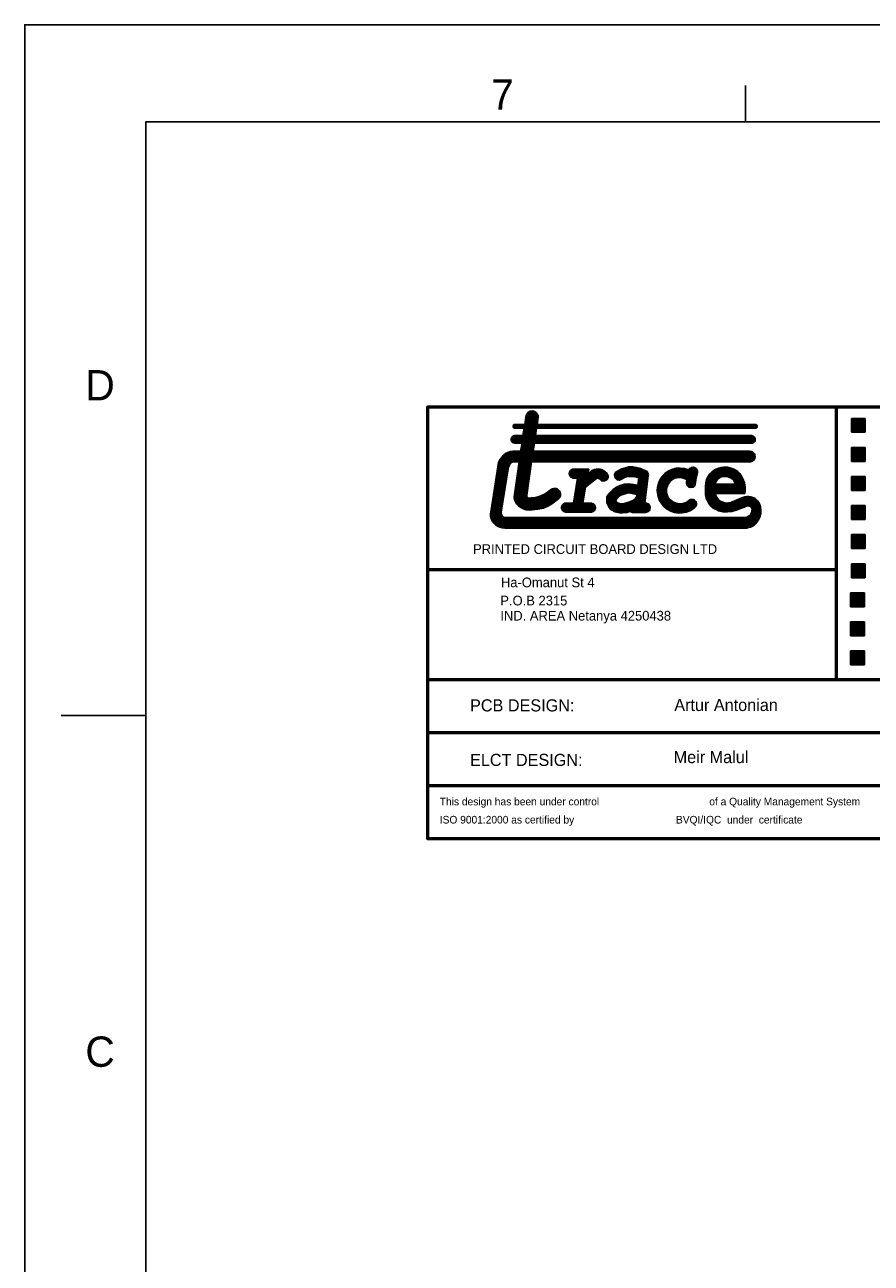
# Model space of a CAD drawing. Extents: x -70 to 794, y -110 to 464.
# Tile 6 of 12: x -70 to 108, y 204 to 464. Entities that reach past the tile are written whole.
import ezdxf

# ---------------------------------------------------------------- set-up
doc = ezdxf.new("R2010")
doc.units = 0
doc.layers.add('BG_ASSEMBLY_NOTES', color=85, linetype='CONTINUOUS')
doc.layers.add('DF_OUTLINE', color=52, linetype='CONTINUOUS')

msp = doc.modelspace()

# ---------------------------------------------------------------- linework, layer by layer
at = {"layer": 'BG_ASSEMBLY_NOTES'}
for points in [[(14.803882, 383.93497, 1), (14.803882, 383.57937)], [(14.981682, 383.75717, 1), (14.626082, 383.75717)], [(100.706682, 383.75717, 1), (100.351082, 383.75717)], [(14.803882, 349.79737, 1), (14.803882, 349.46717)], [(100.528882, 349.46717, 1), (100.528882, 349.79737)], [(14.803882, 326.78497, 1), (14.803882, 326.42937)], [(100.351082, 326.75957, 1), (100.706682, 326.75957)], [(14.803882, 315.66739, 1), (14.803882, 315.31179)], [(14.803882, 304.54981, 1), (14.803882, 304.19421)], [(14.803882, 293.43477, 1), (14.803882, 293.07917)], [(14.626082, 293.25697, 1), (14.981682, 293.25697)]]:
    msp.add_lwpolyline(points, format="xyb", dxfattribs=at)
for points in [[(14.626082, 383.75717), (14.626082, 293.25697)], [(179.903882, 383.93497), (14.803882, 383.93497)], [(14.803882, 383.75717), (14.803882, 383.57937)], [(14.803882, 383.57937), (14.803882, 383.75717)], [(14.803882, 383.75717), (179.903882, 383.75717)], [(14.803882, 293.25697), (14.803882, 383.75717)], [(14.803882, 383.57937), (179.903882, 383.57937)], [(14.981682, 293.25697), (14.981682, 383.75717)], [(35.174682, 380.09957), (35.428682, 382.00457)], [(37.968682, 381.72517), (35.377882, 381.72517)], [(35.428682, 382.00457), (35.682682, 382.33477)], [(35.428682, 382.02997), (37.917882, 382.02997)], [(35.682682, 382.33477), (35.835082, 382.58877)], [(37.740082, 382.36017), (35.682682, 382.36017)], [(35.835082, 382.58877), (36.266882, 382.84277)], [(35.962082, 382.69037), (37.435282, 382.69037)], [(36.266882, 382.84277), (36.851082, 382.94437)], [(36.851082, 382.94437), (37.232082, 382.81737)], [(37.232082, 382.81737), (37.562282, 382.58877)], [(37.562282, 382.58877), (37.790882, 382.25857)], [(37.790882, 382.25857), (37.968682, 381.95377)], [(37.968682, 381.95377), (37.968682, 381.59817)], [(100.528882, 383.75717), (100.351082, 383.75717)], [(100.351082, 383.75717), (100.528882, 383.75717)], [(100.351082, 383.75717), (100.351082, 326.75957)], [(100.528882, 383.75717), (100.528882, 326.75957)], [(100.706682, 326.75957), (100.706682, 383.75717)], [(32.685482, 379.71857), (32.710882, 379.76937)], [(32.710882, 379.61697), (32.685482, 379.71857)], [(32.710882, 379.84557), (32.787082, 379.97257)], [(32.710882, 379.76937), (32.710882, 379.84557)], [(83.866482, 379.84557), (32.710882, 379.84557)], [(32.710882, 379.56617), (32.710882, 379.61697)], [(32.787082, 379.43917), (32.710882, 379.56617)], [(32.736282, 379.54077), (83.841082, 379.54077)], [(32.787082, 379.97257), (32.837882, 379.99797)], [(33.041082, 379.31217), (32.787082, 379.43917)], [(32.837882, 379.99797), (32.914082, 380.07417)], [(32.914082, 380.07417), (32.964882, 380.09957)], [(32.964882, 380.09957), (35.174682, 380.09957)], [(35.022282, 379.31217), (33.041082, 379.31217)], [(34.793682, 377.73737), (35.022282, 379.31217)], [(37.613082, 379.21057), (34.971482, 379.21057)], [(35.174682, 380.15037), (37.740082, 380.15037)], [(37.765482, 380.48057), (35.200082, 380.48057)], [(35.225482, 380.81077), (37.841682, 380.81077)], [(37.867082, 381.09017), (35.301682, 381.09017)], [(35.327082, 381.39497), (37.917882, 381.39497)], [(37.638482, 379.31217), (37.409882, 377.73737)], [(83.587082, 379.31217), (37.638482, 379.31217)], [(37.968682, 381.59817), (37.740082, 380.09957)], [(37.740082, 380.09957), (83.587082, 380.09957)], [(83.587082, 380.09957), (83.663282, 380.07417)], [(83.663282, 379.33757), (83.587082, 379.31217)], [(83.663282, 380.07417), (83.739482, 380.02337)], [(83.739482, 379.38837), (83.663282, 379.33757)], [(83.739482, 380.02337), (83.739482, 379.99797)], [(83.739482, 379.99797), (83.815682, 379.97257)], [(83.815682, 379.43917), (83.739482, 379.41377)], [(83.739482, 379.41377), (83.739482, 379.38837)], [(83.815682, 379.97257), (83.891882, 379.76937)], [(83.891882, 379.61697), (83.815682, 379.43917)], [(83.891882, 379.76937), (83.891882, 379.61697)], [(103.653082, 378.44857), (103.653082, 381.36957)], [(103.653082, 381.36957), (106.574082, 381.36957)], [(106.574082, 381.36957), (103.653082, 381.36957)], [(103.653082, 381.11557), (106.574082, 381.11557)], [(106.574082, 380.86157), (103.653082, 380.86157)], [(103.653082, 380.60757), (106.574082, 380.60757)], [(106.574082, 380.37897), (103.653082, 380.37897)], [(103.653082, 380.12497), (106.574082, 380.12497)], [(106.574082, 379.87097), (103.653082, 379.87097)], [(103.653082, 379.61697), (106.574082, 379.61697)], [(106.574082, 379.36297), (103.653082, 379.36297)], [(103.653082, 379.10897), (106.574082, 379.10897)], [(106.574082, 381.36957), (106.574082, 378.44857)], [(32.329882, 377.05157), (32.355282, 377.20397)], [(32.329882, 376.79757), (32.329882, 377.05157)], [(32.329882, 377.02617), (83.510882, 377.02617)], [(32.355282, 376.67057), (32.329882, 376.79757)], [(32.355282, 377.20397), (32.406082, 377.33097)], [(83.485482, 376.72137), (32.355282, 376.72137)], [(32.406082, 376.54357), (32.355282, 376.67057)], [(32.406082, 377.33097), (32.507682, 377.43257)], [(83.434682, 377.33097), (32.406082, 377.33097)], [(32.507682, 376.44197), (32.406082, 376.54357)], [(32.507682, 377.43257), (32.609282, 377.55957)], [(32.609282, 377.55957), (32.685482, 377.63577)], [(32.685482, 377.63577), (32.837882, 377.68657)], [(32.736282, 377.66117), (83.002882, 377.66117)], [(32.837882, 377.68657), (32.939482, 377.73737)], [(32.939482, 377.73737), (34.793682, 377.73737)], [(37.435282, 377.99137), (34.819082, 377.99137)], [(34.844482, 378.27077), (37.435282, 378.27077)], [(37.511482, 378.60097), (34.869882, 378.60097)], [(34.946082, 378.90577), (37.536882, 378.90577)], [(37.409882, 377.73737), (82.850482, 377.73737)], [(82.850482, 377.73737), (83.002882, 377.66117)], [(83.002882, 377.66117), (83.155282, 377.63577)], [(83.155282, 377.63577), (83.333082, 377.43257)], [(83.333082, 377.43257), (83.434682, 377.30557)], [(83.434682, 376.54357), (83.333082, 376.44197)], [(83.434682, 377.30557), (83.485482, 377.17857)], [(83.485482, 376.67057), (83.434682, 376.54357)], [(83.485482, 377.17857), (83.510882, 377.05157)], [(83.510882, 376.79757), (83.485482, 376.67057)], [(83.510882, 377.05157), (83.510882, 376.79757)], [(106.574082, 378.88037), (103.653082, 378.88037)], [(103.653082, 378.62637), (106.574082, 378.62637)], [(106.574082, 378.44857), (103.653082, 378.44857)], [(30.704282, 373.62257), (31.136082, 373.97817)], [(31.059882, 373.90197), (83.307682, 373.90197)], [(31.136082, 373.97817), (31.618682, 374.23217)], [(31.618682, 374.23217), (32.152082, 374.38457)], [(83.053682, 374.23217), (31.618682, 374.23217)], [(32.152082, 374.38457), (32.660082, 374.48617)], [(32.609282, 376.34037), (32.507682, 376.44197)], [(32.507682, 376.44197), (83.333082, 376.44197)], [(32.685482, 376.26417), (32.609282, 376.34037)], [(32.660082, 374.48617), (34.260282, 374.48617)], [(32.837882, 376.21337), (32.685482, 376.26417)], [(33.091882, 376.13717), (32.837882, 376.21337)], [(34.615882, 376.13717), (33.091882, 376.13717)], [(34.260282, 374.48617), (34.615882, 376.13717)], [(34.260282, 374.56237), (36.927282, 374.56237)], [(36.952682, 374.86717), (34.336482, 374.86717)], [(34.387282, 375.14657), (37.028882, 375.14657)], [(37.054282, 375.45137), (34.463482, 375.45137)], [(34.514282, 375.78157), (37.105082, 375.78157)], [(37.155882, 376.11177), (34.590482, 376.11177)], [(37.181282, 376.13717), (36.927282, 374.48617)], [(36.927282, 374.48617), (82.317082, 374.48617)], [(82.850482, 376.13717), (37.181282, 376.13717)], [(82.317082, 374.48617), (82.698082, 374.43537)], [(82.698082, 374.43537), (82.901282, 374.33377)], [(83.002882, 376.21337), (82.850482, 376.13717)], [(82.901282, 374.33377), (83.053682, 374.23217)], [(83.155282, 376.23877), (83.002882, 376.21337)], [(83.053682, 374.23217), (83.307682, 373.90197)], [(83.333082, 376.44197), (83.155282, 376.23877)], [(83.307682, 373.90197), (83.409282, 373.72417)], [(103.653082, 375.27357), (106.574082, 375.27357)], [(106.574082, 375.27357), (103.653082, 375.27357)], [(103.653082, 372.35257), (103.653082, 375.27357)], [(103.653082, 375.01957), (106.574082, 375.01957)], [(106.574082, 374.76557), (103.653082, 374.76557)], [(103.653082, 374.51157), (106.574082, 374.51157)], [(106.574082, 374.28297), (103.653082, 374.28297)], [(103.653082, 374.02897), (106.574082, 374.02897)], [(106.574082, 375.27357), (106.574082, 372.35257)], [(27.961082, 361.27817), (29.688282, 372.09857)], [(29.561282, 371.41277), (31.872682, 371.41277)], [(32.025082, 371.71757), (29.637482, 371.71757)], [(29.662882, 372.02237), (32.253682, 372.02237)], [(29.688282, 372.09857), (30.018482, 372.73357)], [(82.799682, 372.35257), (29.840682, 372.35257)], [(29.993082, 372.68277), (83.180682, 372.68277)], [(30.018482, 372.73357), (30.323282, 373.21617)], [(83.409282, 372.96217), (30.145482, 372.96217)], [(30.323282, 373.21617), (30.704282, 373.62257)], [(30.348682, 373.26697), (83.434682, 373.26697)], [(83.434682, 373.59717), (30.678882, 373.59717)], [(32.025082, 371.69217), (31.771082, 371.20957)], [(32.050482, 371.74297), (32.025082, 371.69217)], [(32.152082, 371.89537), (32.050482, 371.74297)], [(32.253682, 372.02237), (32.152082, 371.89537)], [(32.380682, 372.12397), (32.253682, 372.02237)], [(32.533082, 372.20017), (32.380682, 372.12397)], [(32.685482, 372.22557), (32.533082, 372.20017)], [(32.863282, 372.25097), (32.685482, 372.22557)], [(34.006282, 372.25097), (32.863282, 372.25097)], [(32.939482, 364.91037), (34.006282, 372.25097)], [(33.879282, 371.41277), (36.470082, 371.41277)], [(36.495482, 371.71757), (33.904682, 371.71757)], [(33.980882, 372.02237), (36.520882, 372.02237)], [(36.597082, 372.25097), (35.581082, 365.24057)], [(82.494882, 372.25097), (36.597082, 372.25097)], [(82.901282, 372.37797), (82.494882, 372.25097)], [(83.053682, 372.50497), (82.901282, 372.37797)], [(83.180682, 372.63197), (83.053682, 372.50497)], [(83.307682, 372.80977), (83.180682, 372.63197)], [(83.409282, 372.96217), (83.307682, 372.80977)], [(83.409282, 373.72417), (83.460082, 373.31777)], [(83.460082, 373.31777), (83.409282, 372.96217)], [(106.574082, 373.77497), (103.653082, 373.77497)], [(103.653082, 373.52097), (106.574082, 373.52097)], [(106.574082, 373.26697), (103.653082, 373.26697)], [(103.653082, 373.01297), (106.574082, 373.01297)], [(106.574082, 372.78437), (103.653082, 372.78437)], [(103.653082, 372.53037), (106.574082, 372.53037)], [(106.574082, 372.35257), (103.653082, 372.35257)], [(29.180282, 368.92357), (31.390082, 368.92357)], [(31.415482, 369.20297), (29.231082, 369.20297)], [(29.281882, 369.53317), (31.491682, 369.53317)], [(31.542482, 369.86337), (29.332682, 369.86337)], [(29.358082, 370.14277), (31.567882, 370.14277)], [(31.644082, 370.47297), (29.434282, 370.47297)], [(29.485082, 370.80317), (31.669482, 370.80317)], [(31.745682, 371.08257), (29.510482, 371.08257)], [(31.771082, 371.20957), (30.247082, 361.68457)], [(33.523682, 368.92357), (36.114482, 368.92357)], [(36.114482, 369.20297), (33.549082, 369.20297)], [(33.574482, 369.53317), (36.190682, 369.53317)], [(36.216082, 369.86337), (33.650682, 369.86337)], [(33.676082, 370.14277), (36.266882, 370.14277)], [(36.317682, 370.47297), (33.752282, 370.47297)], [(33.777682, 370.80317), (36.368482, 370.80317)], [(36.393882, 371.08257), (33.803082, 371.08257)], [(44.471082, 369.78717), (44.547282, 370.09197)], [(44.547282, 369.45697), (44.471082, 369.78717)], [(44.471082, 369.78717), (48.382682, 369.78717)], [(44.547282, 370.09197), (44.725082, 370.42217)], [(48.484282, 370.09197), (44.547282, 370.09197)], [(44.725082, 369.15217), (44.547282, 369.45697)], [(52.599082, 369.45697), (44.547282, 369.45697)], [(44.725082, 370.42217), (44.826682, 370.49837)], [(44.725082, 370.42217), (48.535082, 370.42217)], [(44.826682, 369.05057), (44.725082, 369.15217)], [(44.725082, 369.15217), (52.624482, 369.15217)], [(44.826682, 370.49837), (45.156882, 370.70157)], [(45.156882, 368.89817), (44.826682, 369.05057)], [(45.156882, 370.70157), (45.309282, 370.72697)], [(45.309282, 368.84737), (45.156882, 368.89817)], [(45.309282, 370.72697), (48.611282, 370.72697)], [(48.611282, 370.72697), (45.309282, 370.72697)], [(46.249082, 368.84737), (45.309282, 368.84737)], [(46.249082, 368.84737), (45.309282, 368.84737)], [(45.385482, 363.58957), (46.249082, 368.84737)], [(52.599082, 368.84737), (46.249082, 368.84737)], [(50.236882, 368.74577), (47.900082, 366.94237)], [(48.611282, 370.72697), (48.382682, 369.73637)], [(48.382682, 369.73637), (49.322482, 370.44757)], [(48.458882, 369.78717), (52.446682, 369.78717)], [(52.116482, 370.09197), (48.839882, 370.09197)], [(49.271682, 370.42217), (51.710082, 370.42217)], [(49.322482, 370.44757), (49.424082, 370.49837)], [(49.424082, 370.49837), (49.805082, 370.62537)], [(49.805082, 370.62537), (50.135282, 370.72697)], [(50.135282, 370.72697), (50.592482, 370.72697)], [(50.592482, 370.72697), (50.135282, 370.72697)], [(50.440082, 368.82197), (50.236882, 368.74577)], [(50.846482, 368.66957), (50.440082, 368.82197)], [(50.592482, 370.72697), (50.948082, 370.70157)], [(51.049682, 368.46637), (50.846482, 368.66957)], [(50.948082, 370.70157), (51.405282, 370.57457)], [(51.405282, 370.57457), (51.760882, 370.37137)], [(51.760882, 370.37137), (52.014882, 370.14277)], [(52.014882, 370.14277), (52.370482, 369.86337)], [(52.370482, 369.86337), (52.446682, 369.76177)], [(52.446682, 369.76177), (52.548282, 369.58397)], [(52.548282, 368.69497), (52.446682, 368.56797)], [(52.548282, 369.58397), (52.599082, 369.43157)], [(52.599082, 368.84737), (52.548282, 368.69497)], [(52.599082, 369.43157), (52.624482, 369.25377)], [(52.624482, 368.97437), (52.599082, 368.84737)], [(52.624482, 369.25377), (52.624482, 368.97437)], [(53.970682, 369.50777), (54.021482, 369.76177)], [(54.021482, 369.10137), (53.970682, 369.50777)], [(53.996082, 369.66017), (61.082682, 369.66017)], [(61.031882, 369.32997), (53.996082, 369.32997)], [(54.021482, 369.76177), (54.097682, 369.88877)], [(54.097682, 368.94897), (54.021482, 369.10137)], [(54.072282, 369.02517), (56.231282, 369.02517)], [(54.097682, 369.88877), (54.148482, 369.99037)], [(54.224682, 368.79657), (54.097682, 368.94897)], [(54.148482, 369.99037), (54.250082, 370.09197)], [(60.955682, 369.99037), (54.148482, 369.99037)], [(54.377082, 368.61877), (54.224682, 368.79657)], [(54.250082, 370.09197), (54.605682, 370.26977)], [(55.672482, 368.72037), (54.275482, 368.72037)], [(54.605682, 370.26977), (55.545482, 370.80317)], [(54.605682, 370.26977), (60.701682, 370.26977)], [(59.990482, 370.59997), (55.164482, 370.59997)], [(56.231282, 369.02517), (55.291482, 368.51717)], [(55.545482, 370.80317), (56.485282, 371.08257)], [(55.926482, 370.93017), (59.253882, 370.93017)], [(57.018682, 369.20297), (56.231282, 369.02517)], [(56.485282, 371.08257), (57.018682, 371.18417)], [(57.018682, 371.18417), (57.856882, 371.20957)], [(57.983882, 369.20297), (57.018682, 369.20297)], [(57.856882, 371.20957), (58.618882, 371.08257)], [(59.076082, 368.92357), (57.983882, 369.20297)], [(58.618882, 371.08257), (59.431682, 370.85397)], [(58.618882, 369.02517), (60.981082, 369.02517)], [(58.847482, 367.37417), (59.076082, 368.92357)], [(60.955682, 368.72037), (59.050682, 368.72037)], [(59.431682, 370.85397), (60.625482, 370.32057)], [(61.057282, 369.38077), (60.371482, 363.58957)], [(60.625482, 370.32057), (60.676282, 370.32057)], [(60.676282, 370.32057), (60.803282, 370.19357)], [(60.803282, 370.19357), (60.904882, 370.09197)], [(60.904882, 370.09197), (60.981082, 369.91417)], [(60.981082, 369.91417), (61.057282, 369.73637)], [(61.057282, 369.73637), (61.082682, 369.55857)], [(61.082682, 369.55857), (61.057282, 369.38077)], [(63.546482, 368.54257), (64.003682, 369.20297)], [(63.800482, 368.94897), (67.534282, 368.94897)], [(64.003682, 369.20297), (64.562482, 369.81257)], [(71.242682, 369.25377), (64.003682, 369.25377)], [(64.333882, 369.55857), (71.293482, 369.55857)], [(64.562482, 369.81257), (65.248282, 370.26977)], [(71.369682, 369.88877), (64.613282, 369.88877)], [(65.070482, 370.19357), (71.395082, 370.19357)], [(65.248282, 370.26977), (66.010282, 370.67617)], [(71.318882, 370.49837), (65.680082, 370.49837)], [(66.010282, 370.67617), (66.188082, 370.72697)], [(66.188082, 370.72697), (66.975482, 370.93017)], [(66.619882, 368.79657), (66.213482, 368.59337)], [(66.569082, 370.82857), (68.677282, 370.82857)], [(67.051682, 368.92357), (66.619882, 368.79657)], [(66.975482, 370.93017), (67.762882, 370.93017)], [(67.534282, 368.94897), (67.051682, 368.92357)], [(67.559682, 368.94897), (67.534282, 368.94897)], [(67.534282, 368.94897), (67.559682, 368.94897)], [(68.143882, 368.89817), (67.559682, 368.94897)], [(67.559682, 368.94897), (71.166482, 368.94897)], [(67.762882, 370.93017), (68.550282, 370.85397)], [(68.778882, 368.72037), (68.143882, 368.89817)], [(68.550282, 370.85397), (69.286882, 370.62537)], [(69.159882, 368.54257), (68.778882, 368.72037)], [(69.286882, 370.62537), (69.540882, 370.54917)], [(69.540882, 370.54917), (69.591682, 370.62537)], [(69.591682, 370.62537), (69.667882, 370.75237)], [(69.667882, 370.75237), (69.794882, 370.90477)], [(69.744082, 370.82857), (71.141082, 370.82857)], [(69.794882, 370.90477), (69.896482, 370.95557)], [(69.896482, 370.95557), (70.074282, 371.05717)], [(70.074282, 371.05717), (70.379082, 371.10797)], [(70.379082, 371.10797), (70.582282, 371.10797)], [(70.582282, 371.10797), (70.379082, 371.10797)], [(70.582282, 371.10797), (70.734682, 371.08257)], [(70.734682, 371.08257), (70.760082, 371.05717)], [(70.760082, 371.05717), (70.912482, 370.98097)], [(70.912482, 370.98097), (71.039482, 370.93017)], [(71.039482, 370.93017), (71.166482, 370.80317)], [(71.395082, 370.01577), (71.064882, 368.46637)], [(71.166482, 370.80317), (71.268082, 370.67617)], [(71.268082, 370.67617), (71.395082, 370.34597)], [(71.395082, 370.34597), (71.395082, 370.01577)], [(73.274682, 368.51717), (73.554082, 369.07597)], [(73.477882, 368.92357), (75.992482, 368.92357)], [(73.554082, 369.07597), (73.935082, 369.66017)], [(77.110082, 369.20297), (73.630282, 369.20297)], [(73.858882, 369.53317), (80.462882, 369.53317)], [(73.935082, 369.66017), (74.366882, 370.09197)], [(80.208882, 369.86337), (74.112882, 369.86337)], [(74.366882, 370.09197), (74.976482, 370.54917)], [(74.443082, 370.14277), (79.878682, 370.14277)], [(79.497682, 370.47297), (74.900282, 370.47297)], [(74.976482, 370.54917), (75.662282, 370.85397)], [(75.484482, 368.46637), (75.738482, 368.69497)], [(75.535282, 370.80317), (78.888082, 370.80317)], [(75.662282, 370.85397), (76.373482, 371.05717)], [(75.738482, 368.69497), (75.992482, 368.92357)], [(75.992482, 368.92357), (76.348082, 369.07597)], [(76.348082, 369.07597), (76.729082, 369.17757)], [(76.373482, 371.05717), (76.932282, 371.10797)], [(77.770482, 371.08257), (76.652882, 371.08257)], [(76.729082, 369.17757), (77.110082, 369.20297)], [(76.932282, 371.10797), (77.643482, 371.10797)], [(77.110082, 369.20297), (77.237082, 369.20297)], [(77.237082, 369.20297), (77.110082, 369.20297)], [(77.237082, 369.20297), (77.618082, 369.17757)], [(80.666082, 369.20297), (77.237082, 369.20297)], [(77.618082, 369.17757), (77.973682, 369.05057)], [(77.643482, 371.10797), (78.354682, 370.95557)], [(77.973682, 369.05057), (78.329282, 368.89817)], [(78.303882, 368.92357), (80.818482, 368.92357)], [(78.329282, 368.89817), (78.659482, 368.66957)], [(78.354682, 370.95557), (79.040482, 370.72697)], [(78.659482, 368.66957), (78.913482, 368.39017)], [(79.040482, 370.72697), (79.319882, 370.57457)], [(79.319882, 370.57457), (79.827882, 370.21897)], [(79.827882, 370.21897), (80.259682, 369.78717)], [(80.259682, 369.78717), (80.488282, 369.45697)], [(80.488282, 369.45697), (80.920082, 368.69497)], [(80.920082, 368.69497), (81.250282, 367.85677)], [(103.653082, 366.25657), (103.653082, 369.17757)], [(103.653082, 369.17757), (106.574082, 369.17757)], [(106.574082, 369.17757), (103.653082, 369.17757)], [(103.653082, 368.92357), (106.574082, 368.92357)], [(106.574082, 368.66957), (103.653082, 368.66957)], [(106.574082, 369.17757), (106.574082, 366.25657)], [(30.958282, 366.10417), (28.697682, 366.10417)], [(28.748482, 366.40897), (30.983682, 366.40897)], [(31.059882, 366.73917), (28.824682, 366.73917)], [(28.850082, 367.01857), (31.085282, 367.01857)], [(31.136082, 367.32337), (28.926282, 367.32337)], [(28.977082, 367.65357), (31.186882, 367.65357)], [(31.212282, 367.98377), (29.027882, 367.98377)], [(29.078682, 368.28857), (31.288482, 368.28857)], [(31.313882, 368.59337), (29.104082, 368.59337)], [(35.682682, 366.10417), (33.091882, 366.10417)], [(33.142682, 366.40897), (35.758882, 366.40897)], [(35.784282, 366.73917), (33.193482, 366.73917)], [(33.218882, 367.01857), (35.835082, 367.01857)], [(35.860482, 367.32337), (33.295082, 367.32337)], [(33.320482, 367.65357), (35.911282, 367.65357)], [(35.962082, 367.98377), (33.345882, 367.98377)], [(33.422082, 368.28857), (36.012882, 368.28857)], [(36.038282, 368.59337), (33.447482, 368.59337)], [(39.441882, 365.54537), (40.711882, 366.45977)], [(42.464482, 366.10417), (40.203882, 366.10417)], [(40.661082, 366.40897), (42.185082, 366.40897)], [(40.711882, 366.45977), (40.864282, 366.56137)], [(40.864282, 366.56137), (41.067482, 366.61217)], [(41.067482, 366.61217), (41.296082, 366.68837)], [(41.296082, 366.68837), (41.524682, 366.68837)], [(41.524682, 366.68837), (41.753282, 366.63757)], [(41.753282, 366.63757), (41.931082, 366.58677)], [(41.931082, 366.58677), (42.108882, 366.48517)], [(42.108882, 366.48517), (42.261282, 366.33277)], [(42.261282, 366.33277), (42.439082, 366.15497)], [(42.439082, 366.15497), (42.616882, 365.77397)], [(47.773082, 366.35817), (45.842682, 366.35817)], [(45.893482, 366.68837), (47.849282, 366.68837)], [(47.925482, 366.94237), (45.969682, 366.94237)], [(45.995082, 367.27257), (48.331882, 367.27257)], [(48.712882, 367.57737), (46.020482, 367.57737)], [(46.096682, 367.90757), (49.144682, 367.90757)], [(49.551082, 368.23777), (46.122082, 368.23777)], [(46.198282, 368.54257), (49.982882, 368.54257)], [(47.900082, 366.94237), (47.315882, 363.58957)], [(50.973482, 368.54257), (52.370482, 368.54257)], [(51.176682, 368.36477), (51.049682, 368.46637)], [(51.278282, 368.28857), (51.176682, 368.36477)], [(51.379882, 368.26317), (51.278282, 368.28857)], [(51.506882, 368.23777), (51.379882, 368.26317)], [(51.583082, 368.21237), (51.506882, 368.23777)], [(51.837082, 368.23777), (51.506882, 368.23777)], [(51.633882, 368.21237), (51.583082, 368.21237)], [(51.837082, 368.23777), (51.633882, 368.21237)], [(52.014882, 368.28857), (51.837082, 368.23777)], [(52.192682, 368.39017), (52.014882, 368.28857)], [(52.446682, 368.56797), (52.192682, 368.39017)], [(53.030882, 365.77397), (53.640482, 366.40897)], [(60.676282, 366.23117), (53.437282, 366.23117)], [(53.640482, 366.40897), (54.377082, 366.94237)], [(53.792882, 366.56137), (60.701682, 366.56137)], [(60.727082, 366.86617), (54.224682, 366.86617)], [(54.504082, 368.54257), (54.377082, 368.61877)], [(54.377082, 366.94237), (55.189882, 367.29797)], [(54.631082, 368.49177), (54.504082, 368.54257)], [(54.935882, 368.41557), (54.631082, 368.49177)], [(54.859682, 367.14557), (60.777882, 367.14557)], [(55.088282, 368.46637), (54.935882, 368.41557)], [(55.240682, 368.49177), (55.088282, 368.46637)], [(55.189882, 367.29797), (56.078882, 367.55197)], [(55.291482, 368.51717), (55.240682, 368.49177)], [(58.263282, 367.45037), (55.748682, 367.45037)], [(56.078882, 367.55197), (56.967882, 367.62817)], [(56.967882, 367.62817), (57.933082, 367.52657)], [(57.933082, 367.52657), (58.847482, 367.37417)], [(60.828682, 367.45037), (58.847482, 367.45037)], [(58.898282, 367.78057), (60.854082, 367.78057)], [(60.904882, 368.11077), (58.949082, 368.11077)], [(58.974482, 368.41557), (60.930282, 368.41557)], [(62.936882, 366.15497), (63.013082, 366.94237)], [(62.936882, 366.45977), (64.918082, 366.45977)], [(63.038482, 365.34217), (62.936882, 366.15497)], [(64.943482, 366.76457), (62.962282, 366.76457)], [(64.918082, 366.12957), (62.962282, 366.12957)], [(63.013082, 366.94237), (63.190882, 367.78057)], [(63.013082, 367.04397), (65.019682, 367.04397)], [(65.095882, 367.37417), (63.089282, 367.37417)], [(63.165482, 367.67897), (65.273682, 367.67897)], [(63.190882, 367.78057), (63.546482, 368.54257)], [(65.527682, 368.00917), (63.292482, 368.00917)], [(63.419482, 368.33937), (65.857882, 368.33937)], [(66.264282, 368.61877), (63.622682, 368.61877)], [(64.968882, 366.86617), (64.918082, 366.51057)], [(64.918082, 366.51057), (64.918082, 365.92637)], [(65.070482, 367.24717), (64.968882, 366.86617)], [(65.273682, 367.65357), (65.070482, 367.24717)], [(65.553082, 368.03457), (65.273682, 367.65357)], [(65.883282, 368.36477), (65.553082, 368.03457)], [(66.213482, 368.59337), (65.883282, 368.36477)], [(71.115682, 368.61877), (68.956682, 368.61877)], [(69.083682, 367.90757), (69.185282, 368.51717)], [(70.963282, 368.00917), (69.083682, 368.00917)], [(69.083682, 367.75517), (69.083682, 367.90757)], [(69.185282, 367.37417), (69.083682, 367.75517)], [(69.134482, 367.67897), (70.937882, 367.67897)], [(69.185282, 368.51717), (69.159882, 368.54257)], [(69.159882, 368.33937), (71.039482, 368.33937)], [(69.312282, 367.19637), (69.185282, 367.37417)], [(70.887082, 367.37417), (69.185282, 367.37417)], [(69.490082, 367.04397), (69.312282, 367.19637)], [(69.617082, 366.94237), (69.490082, 367.04397)], [(69.490082, 367.04397), (70.633082, 367.04397)], [(69.744082, 366.91697), (69.617082, 366.94237)], [(70.023482, 366.86617), (69.744082, 366.91697)], [(70.353682, 366.91697), (70.023482, 366.86617)], [(70.506082, 366.94237), (70.353682, 366.91697)], [(70.633082, 367.04397), (70.506082, 366.94237)], [(70.760082, 367.17097), (70.633082, 367.04397)], [(70.836282, 367.29797), (70.760082, 367.17097)], [(70.912482, 367.42497), (70.836282, 367.29797)], [(71.064882, 368.46637), (70.912482, 367.50117)], [(70.912482, 367.50117), (70.912482, 367.42497)], [(73.046082, 367.14557), (73.122282, 367.85677)], [(81.326482, 367.32337), (73.046082, 367.32337)], [(73.046082, 365.36757), (73.046082, 367.14557)], [(73.046082, 367.01857), (81.377282, 367.01857)], [(81.377282, 366.73917), (73.046082, 366.73917)], [(73.046082, 366.40897), (81.377282, 366.40897)], [(81.377282, 366.10417), (73.046082, 366.10417)], [(73.071482, 367.65357), (75.052682, 367.65357)], [(73.122282, 367.85677), (73.274682, 368.51717)], [(75.179682, 367.98377), (73.122282, 367.98377)], [(73.198482, 368.28857), (75.382882, 368.28857)], [(75.611482, 368.59337), (73.300082, 368.59337)], [(75.027282, 367.55197), (75.078082, 367.75517)], [(79.319882, 367.55197), (75.027282, 367.55197)], [(75.078082, 367.75517), (75.281282, 368.13617)], [(75.281282, 368.13617), (75.484482, 368.46637)], [(80.970882, 368.59337), (78.710282, 368.59337)], [(78.913482, 368.39017), (79.142082, 368.03457)], [(78.964282, 368.28857), (81.072482, 368.28857)], [(79.142082, 368.03457), (79.269082, 367.65357)], [(81.199482, 367.98377), (79.167482, 367.98377)], [(79.269082, 367.65357), (79.319882, 367.55197)], [(79.269082, 367.65357), (81.275682, 367.65357)], [(81.250282, 367.85677), (81.377282, 366.94237)], [(81.377282, 366.94237), (81.377282, 366.02797)], [(103.653082, 368.41557), (106.574082, 368.41557)], [(106.574082, 368.18697), (103.653082, 368.18697)], [(103.653082, 367.93297), (106.574082, 367.93297)], [(106.574082, 367.67897), (103.653082, 367.67897)], [(103.653082, 367.42497), (106.574082, 367.42497)], [(106.574082, 367.17097), (103.653082, 367.17097)], [(103.653082, 366.91697), (106.574082, 366.91697)], [(106.574082, 366.68837), (103.653082, 366.68837)], [(103.653082, 366.43437), (106.574082, 366.43437)], [(106.574082, 366.25657), (103.653082, 366.25657)], [(30.526482, 363.58957), (28.265882, 363.58957)], [(28.342082, 363.89437), (30.602682, 363.89437)], [(30.628082, 364.22457), (28.392882, 364.22457)], [(28.443682, 364.55477), (30.704282, 364.55477)], [(30.729682, 364.85957), (28.494482, 364.85957)], [(28.570682, 365.16437), (30.805882, 365.16437)], [(30.856682, 365.44377), (28.596082, 365.44377)], [(28.672282, 365.77397), (30.882082, 365.77397)], [(32.939482, 364.70717), (32.939482, 364.91037)], [(35.657282, 364.85957), (32.939482, 364.85957)], [(33.041082, 364.32617), (32.939482, 364.70717)], [(32.964882, 365.16437), (35.581082, 365.16437)], [(35.631882, 365.44377), (33.015682, 365.44377)], [(33.015682, 364.55477), (42.312082, 364.55477)], [(33.193482, 363.86897), (33.041082, 364.32617)], [(33.066482, 365.77397), (35.657282, 365.77397)], [(41.905682, 364.22457), (33.091882, 364.22457)], [(33.193482, 363.89437), (41.448482, 363.89437)], [(33.447482, 363.46257), (33.193482, 363.86897)], [(41.016682, 363.58957), (33.396682, 363.58957)], [(35.581082, 365.24057), (35.581082, 364.96117)], [(35.581082, 364.96117), (35.682682, 364.80877)], [(35.682682, 364.80877), (35.987482, 364.63097)], [(35.987482, 364.63097), (36.495482, 364.70717)], [(36.495482, 364.70717), (37.409882, 364.80877)], [(37.409882, 364.80877), (38.400482, 365.03737)], [(42.489882, 364.85957), (37.638482, 364.85957)], [(38.400482, 365.03737), (39.441882, 365.54537)], [(38.629082, 365.16437), (42.667682, 365.16437)], [(42.667682, 365.44377), (39.264082, 365.44377)], [(39.772082, 365.77397), (42.616882, 365.77397)], [(42.312082, 364.55477), (40.813482, 363.43717)], [(42.337482, 364.58017), (42.312082, 364.55477)], [(42.464482, 364.75797), (42.337482, 364.58017)], [(42.566082, 364.96117), (42.464482, 364.75797)], [(42.667682, 365.16437), (42.566082, 364.96117)], [(42.616882, 365.77397), (42.667682, 365.54537)], [(42.667682, 365.54537), (42.667682, 365.16437)], [(43.378882, 363.46257), (43.531282, 363.56417)], [(43.455082, 363.53877), (49.322482, 363.53877)], [(43.531282, 363.56417), (43.683682, 363.58957)], [(43.683682, 363.58957), (45.385482, 363.58957)], [(47.366682, 363.84357), (45.410882, 363.84357)], [(45.487082, 364.14837), (47.417482, 364.14837)], [(47.442882, 364.47857), (45.512482, 364.47857)], [(45.563282, 364.80877), (47.519082, 364.80877)], [(47.569882, 365.08817), (45.639482, 365.08817)], [(45.664882, 365.39297), (47.620682, 365.39297)], [(47.671482, 365.72317), (45.741082, 365.72317)], [(45.791882, 366.02797), (47.747682, 366.02797)], [(47.315882, 363.58957), (48.966882, 363.58957)], [(48.966882, 363.58957), (49.170082, 363.56417)], [(49.170082, 363.56417), (49.322482, 363.53877)], [(49.322482, 363.53877), (49.500282, 363.46257)], [(52.370482, 364.93577), (52.472082, 365.03737)], [(52.370482, 363.84357), (52.370482, 364.93577)], [(52.370482, 364.68177), (54.605682, 364.68177)], [(54.326282, 364.35157), (52.370482, 364.35157)], [(52.370482, 364.02137), (54.326282, 364.02137)], [(52.395882, 363.66577), (52.370482, 363.84357)], [(54.885082, 364.98657), (52.395882, 364.98657)], [(54.554882, 363.74197), (52.395882, 363.74197)], [(52.446682, 363.51337), (52.395882, 363.66577)], [(52.497482, 363.41177), (52.446682, 363.51337)], [(52.472082, 365.03737), (53.030882, 365.77397)], [(52.624482, 365.29137), (55.393082, 365.29137)], [(56.256682, 365.57077), (52.853082, 365.57077)], [(53.157882, 365.90097), (60.625482, 365.90097)], [(54.275482, 364.27537), (54.758082, 364.85957)], [(54.275482, 364.07217), (54.275482, 364.27537)], [(54.478682, 363.74197), (54.275482, 364.07217)], [(54.681882, 363.64037), (54.478682, 363.74197)], [(54.859682, 363.53877), (54.681882, 363.64037)], [(54.758082, 364.85957), (54.961282, 365.03737)], [(55.088282, 363.51337), (54.859682, 363.53877)], [(54.961282, 365.03737), (55.189882, 365.18977)], [(55.545482, 363.43717), (55.088282, 363.51337)], [(55.189882, 365.18977), (55.443882, 365.31677)], [(55.443882, 365.31677), (55.545482, 365.34217)], [(55.545482, 365.34217), (56.358282, 365.62157)], [(56.282082, 363.56417), (55.545482, 363.43717)], [(57.196482, 363.84357), (56.282082, 363.56417)], [(56.358282, 365.62157), (56.942482, 365.72317)], [(60.371482, 363.74197), (56.790082, 363.74197)], [(56.942482, 365.72317), (57.653682, 365.64697)], [(57.933082, 364.22457), (57.196482, 363.84357)], [(57.602882, 364.02137), (60.422282, 364.02137)], [(57.653682, 365.64697), (58.466482, 365.49457)], [(58.593482, 364.91037), (57.933082, 364.22457)], [(60.600082, 365.57077), (57.983882, 365.57077)], [(60.447682, 364.35157), (58.060082, 364.35157)], [(58.364882, 364.68177), (60.473082, 364.68177)], [(58.466482, 365.49457), (58.669682, 365.41837)], [(58.669682, 365.41837), (58.593482, 364.91037)], [(60.498482, 364.98657), (58.593482, 364.98657)], [(58.618882, 365.29137), (60.574682, 365.29137)], [(60.371482, 363.58957), (60.676282, 363.58957)], [(60.676282, 363.58957), (60.854082, 363.53877)], [(60.854082, 363.53877), (61.031882, 363.46257)], [(63.013082, 365.79937), (64.943482, 365.79937)], [(65.019682, 365.49457), (63.038482, 365.49457)], [(63.140082, 364.96117), (63.038482, 365.34217)], [(63.089282, 365.18977), (65.095882, 365.18977)], [(63.419482, 364.14837), (63.140082, 364.96117)], [(65.197482, 364.91037), (63.165482, 364.91037)], [(63.292482, 364.58017), (65.426082, 364.58017)], [(65.756282, 364.24997), (63.394082, 364.24997)], [(63.876682, 363.46257), (63.419482, 364.14837)], [(63.597282, 363.91977), (66.137282, 363.91977)], [(66.848482, 363.64037), (63.775082, 363.64037)], [(64.918082, 365.92637), (65.045082, 365.34217)], [(65.045082, 365.34217), (65.197482, 364.85957)], [(65.197482, 364.85957), (65.248282, 364.83417)], [(65.248282, 364.83417), (65.324482, 364.70717)], [(65.324482, 364.70717), (65.400682, 364.60557)], [(65.400682, 364.60557), (65.807082, 364.19917)], [(65.807082, 364.19917), (66.213482, 363.86897)], [(66.213482, 363.86897), (66.721482, 363.66577)], [(66.721482, 363.66577), (67.280282, 363.51337)], [(67.280282, 363.51337), (67.788282, 363.46257)], [(67.788282, 363.46257), (68.372482, 363.51337)], [(68.372482, 363.51337), (68.550282, 363.56417)], [(68.550282, 363.56417), (68.905882, 363.69117)], [(71.141082, 363.64037), (68.702682, 363.64037)], [(68.905882, 363.69117), (69.236082, 363.86897)], [(69.236082, 363.86897), (69.515482, 364.09757)], [(69.286882, 363.91977), (71.014082, 363.91977)], [(69.515482, 364.09757), (69.642482, 364.22457)], [(69.642482, 364.22457), (69.769482, 364.27537)], [(70.709282, 364.24997), (69.718682, 364.24997)], [(69.769482, 364.27537), (69.947282, 364.35157)], [(69.947282, 364.35157), (70.099682, 364.37697)], [(70.099682, 364.37697), (70.302882, 364.37697)], [(70.302882, 364.37697), (70.455282, 364.35157)], [(70.455282, 364.35157), (70.760082, 364.22457)], [(70.760082, 364.22457), (70.912482, 364.07217)], [(70.912482, 364.07217), (71.014082, 363.91977)], [(71.014082, 363.91977), (71.115682, 363.76737)], [(71.115682, 363.76737), (71.141082, 363.64037)], [(71.141082, 363.64037), (71.166482, 363.43717)], [(73.046082, 365.77397), (81.301082, 365.77397)], [(75.128882, 365.44377), (73.046082, 365.44377)], [(73.198482, 364.73257), (73.046082, 365.36757)], [(73.122282, 365.16437), (75.255882, 365.16437)], [(75.408282, 364.85957), (73.198482, 364.85957)], [(73.477882, 364.07217), (73.198482, 364.73257)], [(73.300082, 364.55477), (75.636882, 364.55477)], [(75.941682, 364.22457), (73.427082, 364.22457)], [(73.808082, 363.46257), (73.477882, 364.07217)], [(73.554082, 363.89437), (76.424282, 363.89437)], [(77.592682, 363.58957), (73.757282, 363.58957)], [(75.027282, 365.64697), (75.128882, 365.39297)], [(81.301082, 365.64697), (75.027282, 365.64697)], [(75.128882, 365.39297), (75.306682, 364.98657)], [(75.306682, 364.98657), (75.586082, 364.60557)], [(75.586082, 364.60557), (75.865482, 364.24997)], [(75.865482, 364.24997), (76.246482, 363.97057)], [(76.246482, 363.97057), (76.678282, 363.76737)], [(76.678282, 363.76737), (77.135482, 363.64037)], [(77.135482, 363.64037), (77.592682, 363.58957)], [(77.592682, 363.58957), (77.897482, 363.64037)], [(84.323682, 363.58957), (77.592682, 363.58957)], [(77.897482, 363.64037), (78.303882, 363.69117)], [(78.303882, 363.69117), (78.659482, 363.84357)], [(78.659482, 363.84357), (78.761082, 363.89437)], [(78.761082, 363.89437), (80.716882, 364.70717)], [(78.761082, 363.89437), (84.120482, 363.89437)], [(83.866482, 364.22457), (79.548482, 364.22457)], [(80.310482, 364.55477), (83.510882, 364.55477)], [(80.716882, 364.70717), (81.301082, 364.91037)], [(82.799682, 364.85957), (81.199482, 364.85957)], [(81.377282, 366.02797), (81.301082, 365.64697)], [(81.301082, 364.91037), (81.732882, 364.96117)], [(81.732882, 364.96117), (82.139282, 364.96117)], [(82.139282, 364.96117), (82.571082, 364.93577)], [(82.571082, 364.93577), (83.002882, 364.80877)], [(83.002882, 364.80877), (83.383882, 364.63097)], [(83.383882, 364.63097), (83.714082, 364.37697)], [(83.714082, 364.37697), (83.993482, 364.09757)], [(83.993482, 364.09757), (84.222082, 363.74197)], [(84.222082, 363.74197), (84.374482, 363.43717)], [(27.961082, 361.40517), (30.247082, 361.40517)], [(28.011882, 360.84637), (27.961082, 361.27817)], [(30.323282, 361.07497), (27.986482, 361.07497)], [(30.247082, 361.73537), (28.011882, 361.73537)], [(28.037282, 362.04017), (30.272482, 362.04017)], [(30.348682, 362.34497), (28.113482, 362.34497)], [(30.450282, 362.97997), (28.164282, 362.97997)], [(28.164282, 362.67517), (30.374082, 362.67517)], [(28.240482, 363.28477), (30.501082, 363.28477)], [(30.247082, 361.68457), (30.221682, 361.50677)], [(30.221682, 361.50677), (30.247082, 361.27817)], [(30.247082, 361.27817), (30.323282, 361.07497)], [(30.323282, 361.07497), (30.323282, 361.04957)], [(30.323282, 361.04957), (30.399482, 360.94797)], [(30.399482, 360.94797), (30.475682, 360.82097)], [(33.777682, 363.10697), (33.447482, 363.46257)], [(33.650682, 363.28477), (40.559482, 363.28477)], [(33.879282, 363.03077), (33.777682, 363.10697)], [(34.311082, 362.67517), (33.879282, 363.03077)], [(40.051482, 362.97997), (33.980882, 362.97997)], [(34.311082, 362.67517), (39.314882, 362.67517)], [(34.869882, 362.37037), (34.311082, 362.67517)], [(35.454082, 362.19257), (34.869882, 362.37037)], [(37.917882, 362.34497), (34.971482, 362.34497)], [(36.089082, 362.14177), (35.454082, 362.19257)], [(36.698682, 362.16717), (36.089082, 362.14177)], [(38.349682, 362.39577), (36.698682, 362.16717)], [(39.086282, 362.57357), (38.349682, 362.39577)], [(40.026082, 362.95457), (39.086282, 362.57357)], [(40.813482, 363.43717), (40.026082, 362.95457)], [(42.870882, 362.82757), (43.023282, 363.10697)], [(42.870882, 362.47197), (42.870882, 362.82757)], [(49.932082, 362.59897), (42.870882, 362.59897)], [(43.023282, 362.16717), (42.870882, 362.47197)], [(42.921682, 362.92917), (49.932082, 362.92917)], [(42.972482, 362.26877), (49.881282, 362.26877)], [(43.023282, 363.10697), (43.099482, 363.23397)], [(43.099482, 362.04017), (43.023282, 362.16717)], [(49.779682, 363.20857), (43.074082, 363.20857)], [(43.099482, 363.23397), (43.226482, 363.38637)], [(43.226482, 361.91317), (43.099482, 362.04017)], [(49.678082, 361.98937), (43.175682, 361.98937)], [(43.226482, 363.38637), (43.378882, 363.46257)], [(43.378882, 361.81157), (43.226482, 361.91317)], [(43.683682, 361.68457), (43.378882, 361.81157)], [(49.170082, 361.68457), (43.683682, 361.68457)], [(49.500282, 361.81157), (49.170082, 361.68457)], [(49.500282, 363.46257), (49.627282, 363.38637)], [(49.627282, 361.91317), (49.500282, 361.81157)], [(49.627282, 363.38637), (49.754282, 363.23397)], [(49.754282, 362.04017), (49.627282, 361.91317)], [(49.754282, 363.23397), (49.855882, 363.10697)], [(49.855882, 362.16717), (49.754282, 362.04017)], [(49.855882, 363.10697), (49.906682, 362.97997)], [(49.906682, 362.31957), (49.855882, 362.16717)], [(49.906682, 362.97997), (49.932082, 362.82757)], [(49.982882, 362.62437), (49.906682, 362.31957)], [(49.932082, 362.82757), (49.982882, 362.62437)], [(52.903882, 362.59897), (52.497482, 363.41177)], [(52.497482, 363.41177), (61.108082, 363.41177)], [(61.387482, 363.08157), (52.675282, 363.08157)], [(52.827682, 362.80217), (61.489082, 362.80217)], [(52.980082, 362.47197), (52.903882, 362.59897)], [(61.438282, 362.47197), (52.980082, 362.47197)], [(53.107082, 362.31957), (52.980082, 362.47197)], [(53.259482, 362.21797), (53.107082, 362.31957)], [(53.361082, 362.16717), (53.259482, 362.21797)], [(54.097682, 361.76077), (53.361082, 362.16717)], [(53.361082, 362.16717), (61.362082, 362.16717)], [(57.196482, 361.86237), (53.970682, 361.86237)], [(55.012082, 361.55757), (54.097682, 361.76077)], [(55.672482, 361.55757), (55.012082, 361.55757)], [(56.561482, 361.65917), (55.672482, 361.55757)], [(57.196482, 361.86237), (56.561482, 361.65917)], [(57.399682, 361.76077), (57.196482, 361.86237)], [(61.057282, 361.86237), (57.196482, 361.86237)], [(57.602882, 361.68457), (57.399682, 361.76077)], [(57.780682, 361.65917), (57.602882, 361.68457)], [(60.498482, 361.65917), (57.780682, 361.65917)], [(60.676282, 361.68457), (60.498482, 361.65917)], [(60.854082, 361.73537), (60.676282, 361.68457)], [(61.031882, 361.81157), (60.854082, 361.73537)], [(61.031882, 363.46257), (61.158882, 363.38637)], [(61.260482, 362.01477), (61.031882, 361.81157)], [(61.158882, 363.38637), (61.260482, 363.23397)], [(61.260482, 363.23397), (61.362082, 363.10697)], [(61.362082, 362.16717), (61.260482, 362.01477)], [(61.362082, 363.10697), (61.412882, 362.97997)], [(61.412882, 362.31957), (61.362082, 362.16717)], [(61.412882, 362.97997), (61.438282, 362.82757)], [(61.489082, 362.62437), (61.412882, 362.31957)], [(61.438282, 362.82757), (61.489082, 362.62437)], [(64.384682, 362.85297), (63.876682, 363.46257)], [(64.003682, 363.31017), (71.166482, 363.31017)], [(71.039482, 362.97997), (64.257682, 362.97997)], [(65.045082, 362.31957), (64.384682, 362.85297)], [(64.587882, 362.70057), (70.836282, 362.70057)], [(70.429882, 362.37037), (64.968882, 362.37037)], [(65.781682, 361.91317), (65.045082, 362.31957)], [(65.527682, 362.06557), (69.871082, 362.06557)], [(66.543682, 361.63377), (65.781682, 361.91317)], [(69.185282, 361.76077), (66.188082, 361.76077)], [(67.381882, 361.50677), (66.543682, 361.63377)], [(68.194682, 361.53217), (67.381882, 361.50677)], [(69.032882, 361.68457), (68.194682, 361.53217)], [(69.769482, 361.98937), (69.032882, 361.68457)], [(70.480682, 362.39577), (69.769482, 361.98937)], [(70.836282, 362.70057), (70.480682, 362.39577)], [(70.963282, 362.82757), (70.836282, 362.70057)], [(71.039482, 362.97997), (70.963282, 362.82757)], [(71.141082, 363.10697), (71.039482, 362.97997)], [(71.166482, 363.28477), (71.141082, 363.10697)], [(71.166482, 363.43717), (71.166482, 363.28477)], [(74.214482, 362.95457), (73.808082, 363.46257)], [(73.935082, 363.28477), (84.450682, 363.28477)], [(81.758282, 362.97997), (74.214482, 362.97997)], [(74.798682, 362.49737), (74.214482, 362.95457)], [(74.595482, 362.67517), (80.920082, 362.67517)], [(75.433682, 362.16717), (74.798682, 362.49737)], [(80.107282, 362.34497), (75.128882, 362.34497)], [(75.789282, 362.01477), (75.433682, 362.16717)], [(75.738482, 362.04017), (79.269082, 362.04017)], [(76.703682, 361.78617), (75.789282, 362.01477)], [(77.643482, 361.73537), (76.703682, 361.78617)], [(78.583282, 361.81157), (77.643482, 361.73537)], [(79.497682, 362.11637), (78.583282, 361.81157)], [(81.885282, 363.03077), (79.497682, 362.11637)], [(82.063082, 363.03077), (81.885282, 363.03077)], [(81.961482, 360.79557), (82.190082, 360.94797)], [(82.215482, 362.97997), (82.063082, 363.03077)], [(82.190082, 360.94797), (82.418682, 361.10037)], [(82.342482, 362.95457), (82.215482, 362.97997)], [(84.552282, 362.97997), (82.291682, 362.97997)], [(82.469482, 362.85297), (82.342482, 362.95457)], [(84.552282, 361.07497), (82.342482, 361.07497)], [(82.418682, 361.10037), (82.723482, 361.53217)], [(82.596482, 362.72597), (82.469482, 362.85297)], [(82.698082, 362.59897), (82.596482, 362.72597)], [(82.596482, 361.40517), (84.603082, 361.40517)], [(82.672682, 362.67517), (84.603082, 362.67517)], [(82.774282, 362.47197), (82.698082, 362.59897)], [(82.723482, 361.53217), (82.799682, 362.01477)], [(84.653882, 361.73537), (82.723482, 361.73537)], [(82.825082, 362.16717), (82.774282, 362.47197)], [(84.653882, 362.34497), (82.799682, 362.34497)], [(82.799682, 362.01477), (82.825082, 362.16717)], [(82.799682, 362.04017), (84.653882, 362.04017)], [(84.374482, 363.43717), (84.577682, 362.80217)], [(84.653882, 361.43057), (84.476082, 360.74477)], [(84.577682, 362.80217), (84.679282, 362.14177)], [(84.679282, 362.14177), (84.653882, 361.43057)], [(103.653082, 360.16057), (103.653082, 363.08157)], [(103.653082, 363.08157), (106.574082, 363.08157)], [(106.574082, 363.08157), (103.653082, 363.08157)], [(103.653082, 362.82757), (106.574082, 362.82757)], [(106.574082, 362.57357), (103.653082, 362.57357)], [(103.653082, 362.31957), (106.574082, 362.31957)], [(106.574082, 362.09097), (103.653082, 362.09097)], [(103.653082, 361.83697), (106.574082, 361.83697)], [(106.574082, 361.58297), (103.653082, 361.58297)], [(103.653082, 361.32897), (106.574082, 361.32897)], [(106.574082, 361.07497), (103.653082, 361.07497)], [(106.574082, 363.08157), (106.574082, 360.16057)], [(28.138882, 360.36377), (28.011882, 360.84637)], [(28.037282, 360.79557), (30.526482, 360.79557)], [(84.349082, 360.49077), (28.113482, 360.49077)], [(28.342082, 359.88117), (28.138882, 360.36377)], [(28.215082, 360.16057), (84.196682, 360.16057)], [(28.672282, 359.42397), (28.342082, 359.88117)], [(83.993482, 359.85577), (28.367482, 359.85577)], [(28.596082, 359.52557), (83.739482, 359.52557)], [(29.053282, 359.04297), (28.672282, 359.42397)], [(83.510882, 359.19537), (28.875482, 359.19537)], [(29.459682, 358.76357), (29.053282, 359.04297)], [(29.281882, 358.94137), (83.129882, 358.94137)], [(29.967682, 358.56037), (29.459682, 358.76357)], [(82.545682, 358.61117), (29.840682, 358.61117)], [(30.450282, 358.40797), (29.967682, 358.56037)], [(30.983682, 358.35717), (30.450282, 358.40797)], [(30.475682, 360.82097), (30.729682, 360.61777)], [(30.729682, 360.61777), (30.856682, 360.59237)], [(30.856682, 360.59237), (30.882082, 360.56697)], [(30.882082, 360.56697), (81.250282, 360.56697)], [(81.758282, 358.35717), (30.983682, 358.35717)], [(81.250282, 360.56697), (81.504282, 360.59237)], [(81.504282, 360.59237), (81.758282, 360.66857)], [(81.758282, 360.66857), (81.961482, 360.79557)], [(81.885282, 358.38257), (81.758282, 358.35717)], [(82.494882, 358.58577), (81.885282, 358.38257)], [(81.961482, 360.79557), (84.476082, 360.79557)], [(83.053682, 358.86517), (82.494882, 358.58577)], [(83.510882, 359.19537), (83.053682, 358.86517)], [(83.891882, 359.67797), (83.510882, 359.19537)], [(84.222082, 360.21137), (83.891882, 359.67797)], [(84.476082, 360.74477), (84.222082, 360.21137)], [(103.653082, 360.82097), (106.574082, 360.82097)], [(106.574082, 360.59237), (103.653082, 360.59237)], [(103.653082, 360.33837), (106.574082, 360.33837)], [(106.574082, 360.16057), (103.653082, 360.16057)], [(103.653082, 356.98557), (106.574082, 356.98557)], [(106.574082, 356.98557), (103.653082, 356.98557)], [(103.653082, 354.06457), (103.653082, 356.98557)], [(103.653082, 356.73157), (106.574082, 356.73157)], [(106.574082, 356.47757), (103.653082, 356.47757)], [(103.653082, 356.22357), (106.574082, 356.22357)], [(106.574082, 355.99497), (103.653082, 355.99497)], [(103.653082, 355.74097), (106.574082, 355.74097)], [(106.574082, 356.98557), (106.574082, 354.06457)], [(106.574082, 355.48697), (103.653082, 355.48697)], [(103.653082, 355.23297), (106.574082, 355.23297)], [(106.574082, 354.97897), (103.653082, 354.97897)], [(103.653082, 354.72497), (106.574082, 354.72497)], [(106.574082, 354.49637), (103.653082, 354.49637)], [(103.653082, 354.24237), (106.574082, 354.24237)], [(106.574082, 354.06457), (103.653082, 354.06457)], [(103.653082, 347.96857), (103.653082, 350.88957)], [(103.653082, 350.88957), (106.574082, 350.88957)], [(106.574082, 350.88957), (103.653082, 350.88957)], [(103.653082, 350.63557), (106.574082, 350.63557)], [(106.574082, 350.88957), (106.574082, 347.96857)], [(100.528882, 349.79737), (14.803882, 349.79737)], [(100.528882, 349.61957), (14.803882, 349.61957)], [(14.803882, 349.46717), (100.528882, 349.46717)], [(100.528882, 349.61957), (100.528882, 349.79737)], [(100.528882, 349.79737), (100.528882, 349.61957)], [(106.574082, 350.38157), (103.653082, 350.38157)], [(103.653082, 350.12757), (106.574082, 350.12757)], [(106.574082, 349.89897), (103.653082, 349.89897)], [(103.653082, 349.64497), (106.574082, 349.64497)], [(106.574082, 349.39097), (103.653082, 349.39097)], [(103.653082, 349.13697), (106.574082, 349.13697)], [(106.574082, 348.88297), (103.653082, 348.88297)], [(103.653082, 348.62897), (106.574082, 348.62897)], [(106.574082, 348.40037), (103.653082, 348.40037)], [(103.653082, 348.14637), (106.574082, 348.14637)], [(106.574082, 347.96857), (103.653082, 347.96857)], [(103.500682, 341.87257), (103.500682, 344.79357)], [(103.500682, 344.79357), (106.421682, 344.79357)], [(106.421682, 344.79357), (103.500682, 344.79357)], [(103.500682, 344.53957), (106.421682, 344.53957)], [(106.421682, 344.28557), (103.500682, 344.28557)], [(103.500682, 344.05697), (106.421682, 344.05697)], [(106.421682, 343.80297), (103.500682, 343.80297)], [(103.500682, 343.54897), (106.421682, 343.54897)], [(106.421682, 343.29497), (103.500682, 343.29497)], [(103.500682, 343.04097), (106.421682, 343.04097)], [(106.421682, 342.78697), (103.500682, 342.78697)], [(106.421682, 344.79357), (106.421682, 341.87257)], [(103.500682, 342.55837), (106.421682, 342.55837)], [(106.421682, 342.30437), (103.500682, 342.30437)], [(103.500682, 342.05037), (106.421682, 342.05037)], [(106.421682, 341.87257), (103.500682, 341.87257)], [(103.500682, 338.71027), (106.421682, 338.71027)], [(106.421682, 338.71027), (103.500682, 338.71027)], [(103.500682, 335.78927), (103.500682, 338.71027)], [(103.500682, 338.48167), (106.421682, 338.48167)], [(106.421682, 338.22767), (103.500682, 338.22767)], [(103.500682, 337.97367), (106.421682, 337.97367)], [(106.421682, 337.71967), (103.500682, 337.71967)], [(106.421682, 338.71027), (106.421682, 335.78927)], [(103.500682, 337.46567), (106.421682, 337.46567)], [(106.421682, 337.21167), (103.500682, 337.21167)], [(103.500682, 336.98307), (106.421682, 336.98307)], [(106.421682, 336.72907), (103.500682, 336.72907)], [(103.500682, 336.47507), (106.421682, 336.47507)], [(106.421682, 336.22107), (103.500682, 336.22107)], [(103.500682, 335.96707), (106.421682, 335.96707)], [(106.421682, 335.78927), (103.500682, 335.78927)], [(106.421682, 332.61427), (103.500682, 332.61427)], [(103.500682, 332.61427), (106.421682, 332.61427)], [(103.500682, 329.69327), (103.500682, 332.61427)], [(103.500682, 332.38567), (106.421682, 332.38567)], [(106.421682, 332.61427), (106.421682, 329.69327)], [(106.421682, 332.13167), (103.500682, 332.13167)], [(103.500682, 331.87767), (106.421682, 331.87767)], [(106.421682, 331.62367), (103.500682, 331.62367)], [(103.500682, 331.36967), (106.421682, 331.36967)], [(106.421682, 331.11567), (103.500682, 331.11567)], [(103.500682, 330.88707), (106.421682, 330.88707)], [(106.421682, 330.63307), (103.500682, 330.63307)], [(103.500682, 330.37907), (106.421682, 330.37907)], [(106.421682, 330.12507), (103.500682, 330.12507)], [(103.500682, 329.87107), (106.421682, 329.87107)], [(106.421682, 329.69327), (103.500682, 329.69327)], [(179.903882, 326.78497), (14.803882, 326.78497)], [(14.803882, 326.60717), (14.803882, 326.42937)], [(14.803882, 326.42937), (14.803882, 326.60717)], [(14.803882, 326.60717), (179.903882, 326.60717)], [(14.803882, 326.42937), (179.903882, 326.42937)], [(179.903882, 315.66739), (14.803882, 315.66739)], [(14.803882, 315.48959), (179.903882, 315.48959)], [(14.803882, 315.31179), (179.903882, 315.31179)], [(179.903882, 304.54981), (14.803882, 304.54981)], [(14.803882, 304.37201), (179.903882, 304.37201)], [(14.803882, 304.19421), (179.903882, 304.19421)], [(179.903882, 293.43477), (14.803882, 293.43477)], [(14.803882, 293.25697), (14.981682, 293.25697)], [(14.981682, 293.25697), (14.803882, 293.25697)], [(179.903882, 293.25697), (14.803882, 293.25697)], [(14.803882, 293.07917), (179.903882, 293.07917)]]:
    msp.add_lwpolyline(points, dxfattribs=at)
at = {"layer": 'DF_OUTLINE'}
msp.add_lwpolyline([(793.920688, -110.166658), (793.920688, 463.873342), (-69.679312, 463.873342), (-69.679312, -110.166658)], close=True, dxfattribs=at)
for points in [[(81.450688, 443.553342), (81.450688, 451.173342)], [(-44.279312, 308.933342), (-44.279312, 443.553342), (26.840688, 443.553342)], [(26.840688, 443.553342), (542.460688, 443.553342)], [(-44.279312, 319.093342), (-62.059312, 319.093342)], [(-44.279312, 138.753342), (-44.279312, 308.933342)]]:
    msp.add_lwpolyline(points, dxfattribs=at)

# ---------------------------------------------------------------- texts
at = {"layer": 'BG_ASSEMBLY_NOTES'}
for s, height, p in [('PRINTED CIRCUIT BOARD DESIGN LTD', 2.032, (24.328882, 352.94697)), ('Ha-Omanut St 4', 2.032, (30.170882, 345.96197)), ('P.O.B 2315', 2.032, (30.043882, 342.15197)), ('IND. AREA Netanya 4250438', 2.032, (30.043882, 338.97697)), ('PCB DESIGN:', 2.54, (23.693882, 319.92697)), ('Artur Antonian', 2.54, (66.517266, 320.01206)), ('Meir Malul', 2.54, (66.390266, 309.09006)), ('ELCT DESIGN:', 2.54, (23.693882, 308.49697)), ('This design has been under control', 1.6002, (17.343882, 300.24197)), ('of a Quality Management System', 1.6002, (73.858882, 300.24197)), ('ISO 9001:2000 as certified by', 1.6002, (17.343882, 296.43197)), ('BVQI/IQC  under  certificate', 1.6002, (66.873882, 296.43197))]:
    msp.add_text(s, height=height, dxfattribs=at).set_placement(p)
at = {"layer": 'DF_OUTLINE', "width": 1.00804}
for s, p in [('7', (28.110688, 446.093342)), ('D', (-56.979312, 385.133342)), ('C', (-56.979312, 245.433342))]:
    msp.add_text(s, height=6.35, dxfattribs=at).set_placement(p)

doc.saveas('drawing.dxf')
